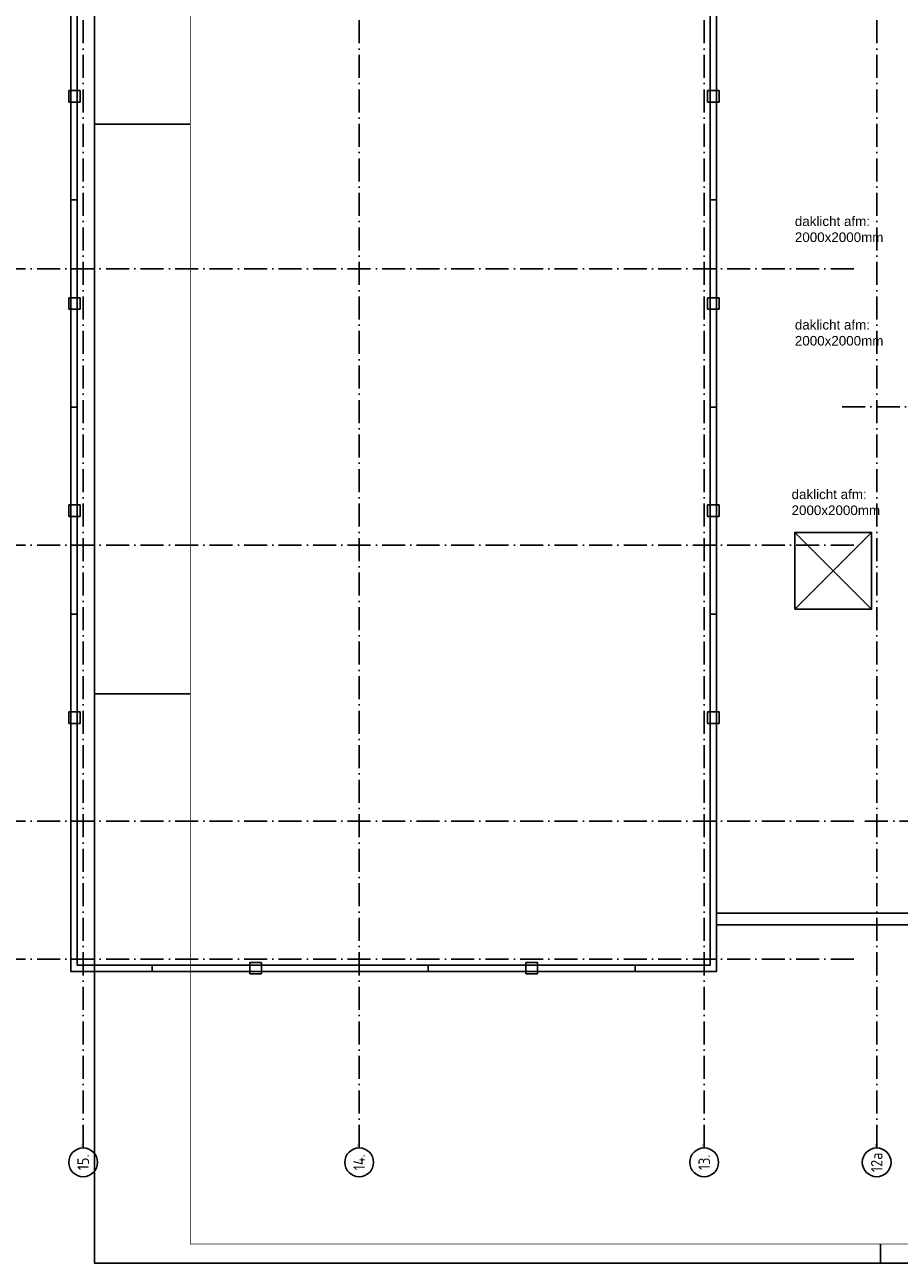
# Model space of a CAD drawing. Header units: millimetres. Extents: x 92017 to 243086, y 190 to 84290.
# Tile 4 of 19: x 122367 to 145178, y 190 to 32483. Entities that reach past the tile are written whole.
import ezdxf
from ezdxf.enums import TextEntityAlignment as Align

# ---------------------------------------------------------------- set-up
doc = ezdxf.new("R2010")
doc.units = ezdxf.units.MM
doc.header["$LTSCALE"] = 100
doc.linetypes.add('DASHDOT', pattern=[9, 6, -1.5, 0, -1.5])
doc.linetypes.add('HIDDEN', pattern=[9.525, 6.35, -3.175])
doc.layers.get('0').update_dxf_attribs({"linetype": 'CONTINUOUS'})
for name, color, linetype in [('AB$1A---_ATTRIB035', 3, 'CONTINUOUS'), ('AL$1A---_ALGEMEEN', 8, 'CONTINUOUS'), ('AT$1A---_TEKST018', 1, 'CONTINUOUS'), ('AT$1A---_TEKST025', 2, 'CONTINUOUS'), ('LIJN025', 10, 'CONTINUOUS'), ('LIJN050', 90, 'CONTINUOUS'), ('TEKST25', 10, 'CONTINUOUS'), ('TEKST35', 50, 'CONTINUOUS'), ('TEKST50', 90, 'CONTINUOUS')]:
    doc.layers.add(name, color=color, linetype=linetype)
doc.styles.add('ISO', font='ISO.SHX')
doc.styles.add('ROMAND', font='romand')
doc.styles.get("Standard").update_dxf_attribs({"font": 'iso.shx'})

# ---------------------------------------------------------------- blocks, each defined once
blk = doc.blocks.new('A0-GE')
at = {"layer": 'LIJN025'}
for p, q in [((311, 297), (336, 297)), ((311, 148.5), (336, 148.5)), ((516, 0), (516, 5))]:
    blk.add_line(p, q, dxfattribs=at)
blk.add_lwpolyline([(1500, 841), (1500, 0), (311, 0), (311, 841)], close=True, dxfattribs=at)
at = {"layer": 'LIJN050', "const_width": 0.2}
blk.add_lwpolyline([(1495, 836), (336, 836), (336, 5), (1495, 5)], close=True, dxfattribs=at)
at = {"layer": 'TEKST25', "style": 'ROMAND', "width": 2.899115}
blk.add_attdef('STATUS', text='', height=2.5, dxfattribs=at).set_placement((1454, 71.5), (1493, 71.5), align=Align.FIT)
at = {"layer": 'TEKST25', "style": 'ISO'}
for tag, p in [('E', (1455.25, 66)), ('NAAM-E', (1466.75, 66)), ('DATUM-E', (1485, 66)), ('D', (1455.25, 61)), ('NAAM-D', (1466.75, 61)), ('DATUM-D', (1485, 61)), ('C', (1455.25, 56)), ('NAAM-C', (1466.75, 56)), ('DATUM-C', (1485, 56)), ('B', (1455.25, 51)), ('NAAM-B', (1466.75, 51)), ('DATUM-B', (1485, 51)), ('A', (1455.25, 46)), ('NAAM-A', (1466.75, 46)), ('DATUM-A', (1485, 46))]:
    blk.add_attdef(tag, text='', height=2.5, dxfattribs=at).set_placement(p, align=Align.CENTER)
for tag, p in [('SCHAAL', (1368, 36.25)), ('GETEKEND', (1398.25, 36.25)), ('GECONTOL.', (1433, 36.25)), ('DATUM', (1332.75, 36.25)), ('FORMAAT', (1463.25, 28.25))]:
    blk.add_attdef(tag, p, '', height=2.5, dxfattribs=at)
at = {"layer": 'TEKST35', "style": 'ISO'}
for tag, p in [('PROJECT', (1334.5, 72.5)), ('PLAATS', (1334.5, 63.5)), ('INSTALLATIE-REGEL1', (1334.5, 52.5)), ('INSTALLATIE-REGEL2', (1334.5, 43.5))]:
    blk.add_attdef(tag, p, '', height=4, dxfattribs=at)
blk.add_attdef('PROJ.NR.', text='', height=4, dxfattribs=at).set_placement((1481, 23), align=Align.CENTER)
at = {"layer": 'TEKST50', "style": 'ISO'}
blk.add_attdef('FILE-NAAM', text='', height=5, dxfattribs=at).set_placement((1473.5, 7.5), align=Align.CENTER)
blk = doc.blocks.new('1011')
at = {"layer": 'AL$1A---_ALGEMEEN', "color": 0, "linetype": 'Continuous'}
blk.add_circle((-750, 0), 750, dxfattribs=at)
blk.add_attdef('STR-NAAM', text='', height=600, rotation=360, dxfattribs=at).set_placement((-750, 0), align=Align.MIDDLE)
at = {"layer": 'AT$1A---_TEKST018', "linetype": 'Continuous'}
blk.add_text('1011', height=100, dxfattribs=at).set_placement((0, 0))

msp = doc.modelspace()

# ---------------------------------------------------------------- linework, layer by layer
at = {"layer": 'AL$1A---_ALGEMEEN', "color": 1, "linetype": 'DASHDOT'}
for p, q in [((143990, 26116), (119345, 26116)), ((143990, 18916), (119345, 18916)), ((143990, 8116), (119345, 8116))]:
    msp.add_line(p, q, dxfattribs=at)
for points in [[(123890, 3196), (123890, 79253)], [(131090, 3196), (131090, 79253)], [(140090, 3196), (140090, 60616)], [(144590, 3196), (144590, 44719)], [(143690, 22516), (171971, 22516)], [(194390, 11716), (143990, 11716), (119345, 11716)]]:
    msp.add_lwpolyline(points, dxfattribs=at)
at = {"layer": 'AL$1A---_ALGEMEEN', "linetype": 'Continuous'}
for points in [[(123570, 57035), (123570, 7796), (140410, 7796), (140410, 57035)], [(123735, 56870), (123735, 7961), (140245, 7961), (140245, 56870)], [(140410, 40355), (140410, 9315), (173970, 9315), (173970, 40355), (169880, 40355), (169880, 33065), (144500, 33065), (144500, 40355)], [(142455, 17245), (142455, 19245), (144455, 19245), (144455, 17245)]]:
    msp.add_lwpolyline(points, close=True, dxfattribs=at)
at = {"layer": 'AL$1A---_ALGEMEEN', "linetype": 'HIDDEN'}
for points in [[(123813, 30465), (123513, 30465), (123513, 30765), (123813, 30765)], [(140477, 30465), (140177, 30465), (140177, 30765), (140477, 30765)], [(123813, 25065), (123513, 25065), (123513, 25365), (123813, 25365)], [(140477, 25065), (140177, 25065), (140177, 25365), (140477, 25365)], [(123813, 19665), (123513, 19665), (123513, 19965), (123813, 19965)], [(140477, 19665), (140177, 19665), (140177, 19965), (140477, 19965)], [(123813, 14265), (123513, 14265), (123513, 14565), (123813, 14565)], [(140477, 14265), (140177, 14265), (140177, 14565), (140477, 14565)], [(128240, 7733), (128240, 8033), (128540, 8033), (128540, 7733)], [(135440, 7733), (135440, 8033), (135740, 8033), (135740, 7733)]]:
    msp.add_lwpolyline(points, close=True, dxfattribs=at)
at = {"layer": 'AL$1A---_ALGEMEEN', "linetype": 'Continuous'}
for points in [[(123580, 27915), (123735, 27915)], [(140245, 27915), (140400, 27915)], [(123580, 22515), (123735, 22515)], [(140245, 22515), (140400, 22515)], [(142455, 19245), (144455, 17245)], [(142455, 17245), (144455, 19245)], [(123580, 17115), (123735, 17115)], [(140245, 17115), (140400, 17115)], [(123580, 11715), (123735, 11715)], [(140245, 11715), (140400, 11715)], [(140390, 9315), (173970, 9315)], [(140390, 9015), (173970, 9015)], [(123580, 8115), (123735, 8115)], [(140245, 8115), (140400, 8115)], [(125690, 7805), (125690, 7961)], [(131090, 7805), (131090, 7961)], [(132890, 7805), (132890, 7961)], [(138290, 7805), (138290, 7961)]]:
    msp.add_lwpolyline(points, dxfattribs=at)

# ---------------------------------------------------------------- block references
at = {"xscale": 100, "yscale": 100, "zscale": 100}
msp.add_blockref('A0-GE', (93086, 190), dxfattribs=at)
at = {"layer": 'AL$1A---_ALGEMEEN', "color": 1, "linetype": 'DASHDOT'}
ref = msp.add_blockref('1011', (123890, 3196), dxfattribs=dict(at, xscale=0.5, yscale=0.5, zscale=0.5, rotation=90))
ref.add_attrib('STR-NAAM', '15.', dxfattribs={"layer": 'AB$1A---_ATTRIB035', "linetype": 'Continuous', "height": 300, "rotation": 90}).set_placement((123890, 2821), align=Align.MIDDLE)
ref = msp.add_blockref('1011', (131090, 3196), dxfattribs=dict(at, xscale=0.5, yscale=0.5, zscale=0.5, rotation=90))
ref.add_attrib('STR-NAAM', '14.', dxfattribs={"layer": 'AB$1A---_ATTRIB035', "linetype": 'Continuous', "height": 300, "rotation": 90}).set_placement((131090, 2821), align=Align.MIDDLE)
ref = msp.add_blockref('1011', (140090, 3196), dxfattribs=dict(at, xscale=0.5, yscale=0.5, zscale=0.5, rotation=90))
ref.add_attrib('STR-NAAM', '13.', dxfattribs={"layer": 'AB$1A---_ATTRIB035', "linetype": 'Continuous', "height": 300, "rotation": 90}).set_placement((140090, 2821), align=Align.MIDDLE)
ref = msp.add_blockref('1011', (144590, 3196), dxfattribs=dict(at, xscale=0.5, yscale=0.5, zscale=0.5, rotation=90))
ref.add_attrib('STR-NAAM', '12a', dxfattribs={"layer": 'AB$1A---_ATTRIB035', "linetype": 'Continuous', "height": 300, "rotation": 90}).set_placement((144590, 2821), align=Align.MIDDLE)

# ---------------------------------------------------------------- texts
at = {"layer": 'AT$1A---_TEKST025', "color": 8, "linetype": 'Continuous', "char_height": 250, "width": 6242, "attachment_point": 1}
for insert in [(142455, 27485), (142455, 24785), (142369, 20365)]:
    msp.add_mtext('\\fArial|b0|i0|c0|p34;daklicht afm:\\P2000x2000mm', dxfattribs=dict(at, insert=insert))

doc.saveas('drawing.dxf')
